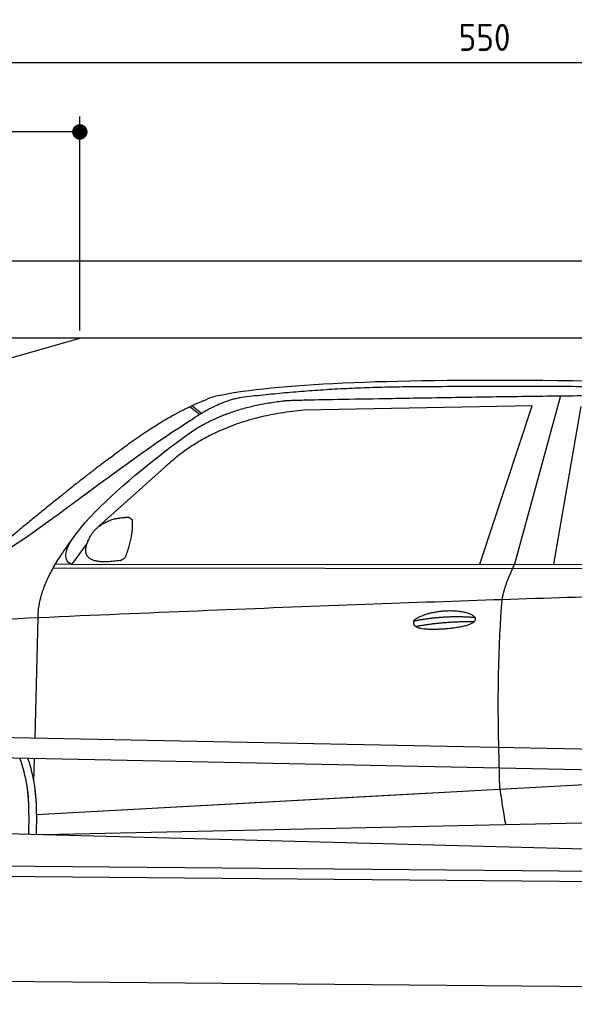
# Model space of a CAD drawing. Header units: millimetres. Extents: x -411 to 6777, y 0 to 6527.
# Tile 4 of 6: x 1744 to 3183, y 3974 to 6527. Entities that reach past the tile are written whole.
import ezdxf

# ---------------------------------------------------------------- set-up
doc = ezdxf.new("R2010")
doc.units = ezdxf.units.MM
doc.layers.add('4', color=3, linetype='Continuous')
for name, color, linetype, lineweight in [('car', 10, 'Continuous', 25), ('Freiraum', 7, 'Continuous', 25), ('Gebäude', 7, 'Continuous', 25), ('Plattform', 7, 'Continuous', 25)]:
    doc.layers.add(name, color=color, linetype=linetype, lineweight=lineweight)
doc.styles.get("Standard").update_dxf_attribs({"font": 'ISOCP.SHX'})
doc.dimstyles.new('GEN-ISO', dxfattribs={"dimscale": 20, "dimtxt": 3.5, "dimasz": 2, "dimexe": 2, "dimexo": 1, "dimgap": 1.5, "dimtad": 1, "dimdec": 1, "dimlfac": 0.1, "dimdsep": 46, "dimtxsty": 'STANDARD', "dimblk": 'PUNKT', "dimcen": 2, "dimclrd": 256, "dimclre": 256, "dimclrt": 2, "dimadec": 0, "dimazin": 0, "dimtp": 0.1, "dimtm": 0.1, "dimtfac": 0.71, "dimtdec": 1, "dimtmove": 2, "dimatfit": 3, "dimldrblk": 'PUNKT', "dimfxl": 2, "dimtolj": 1, "dimarcsym": 0})

# ---------------------------------------------------------------- blocks, each defined once
blk = doc.blocks.new('Gebäude_350_GT200')
at = {"layer": 'Freiraum'}
blk.add_lwpolyline([(200, 5450.9), (350, 5450.9), (350, 5300.9), (499.8, 5300.9), (1900, 5700.9)], dxfattribs=at)
at = {"layer": 'Gebäude'}
blk.add_line((5900, 5900.8), (0, 5900.8), dxfattribs=at)
blk.add_lwpolyline([(5700, 4300), (5700, 4300), (5700, 5700.9), (200, 5700.9), (200, 200), (630.1, 200)], dxfattribs=at)
blk = doc.blocks.new('PUNKT')
at = {"layer": '4', "color": 0, "linetype": 'ByBlock'}
blk.add_line((-0.5, 0), (-1, 0), dxfattribs=at)
at = {"layer": '4', "color": 0, "linetype": 'ByBlock', "const_width": 0.5}
blk.add_lwpolyline([(-0.25, 0, 1), (0.25, 0, 1)], format="xyb", close=True, dxfattribs=at)
blk = doc.blocks.new('*D118')
at = {"layer": '4', "lineweight": -2, "transparency": 16777216}
for p, q in [((200, 5720.9), (200, 6455.8)), ((5700, 5920.9), (5700, 6455.8)), ((240, 6415.8), (5660, 6415.8))]:
    blk.add_line(p, q, dxfattribs=at)
at = {"layer": 'Defpoints', "color": 0, "transparency": 16777216}
for p in [(5700, 6415.8), (5700, 5900.9), (200, 5700.9)]:
    blk.add_point(p, dxfattribs=at)
at = {"layer": '4', "lineweight": -2, "transparency": 16777216, "xscale": 40, "yscale": 40, "zscale": 40, "rotation": 180}
blk.add_blockref('PUNKT', (200, 6415.8), dxfattribs=at)
at = {"layer": '4', "lineweight": -2, "transparency": 16777216, "xscale": 40, "yscale": 40, "zscale": 40}
blk.add_blockref('PUNKT', (5700, 6415.8), dxfattribs=at)
at = {"layer": '4', "color": 2, "transparency": 16777216, "insert": (2950, 6480.8), "char_height": 70, "attachment_point": 5}
blk.add_mtext('550', dxfattribs=at)
blk = doc.blocks.new('Car')
at = {"layer": 'car'}
for p, q in [((3096.4, 5580.1), (2981.1, 5142.1)), ((2134.2, 5543.1), (2160.4, 5522.8)), ((2140, 5545.9), (2165.6, 5526)), ((3023.2, 5553.7), (2429.6, 5536.4)), ((2891, 5141.3), (3023.2, 5553.7)), ((3082.7, 5143.1), (3149.8, 5552.9)), ((2070.1, 5384.4), (1900.7, 5230.5)), ((1871.4, 5187), (1830.8, 5131)), ((1783.9, 5121.7), (4427.2, 5142.7)), ((1830.8, 5131), (4482.6, 5156.7)), ((1830.8, 5131), (1789.6, 5131.7)), ((1740.8, 4679.5), (1746.1, 4992)), ((1738.9, 4566.5), (1739.9, 4627.1)), ((1746.2, 4481.9), (3615.2, 4601.2)), ((1746.2, 4481.9), (2769.7, 4547.2)), ((1726.6, 4481.1), (1725.7, 4430.7)), ((1746.2, 4481.9), (1745.5, 4430.3)), ((1766, 4430), (3651.4, 4488.6)), ((1667.5, 4431.7), (3716.5, 4397))]:
    blk.add_line(p, q, dxfattribs=at)
for centre, radius, start, end in [((2248.6, 5402.8), 174.5, 102.8736, 113.54), ((1322.1, 4487.9), 404.6, 359.0314, 20.1942), ((1322.1, 4487.9), 424.2, 359.1908, 19.1882), ((1322.1, 4487.9), 404.6, 359.0315, 10.2025), ((1322.1, 4487.9), 424.2, 359.1908, 9.6942)]:
    blk.add_arc(centre, radius, start, end, dxfattribs=at)
for points, degree in [([(2209.7, 5572.9), (2496.7, 5637.1), (3381.8, 5632), (4554.3, 5579.4)], 3), ([(2740.2, 5600.1), (2497.3, 5597.8), (2268.2, 5567.9)], 2), ([(3704.4, 5594.3), (3356, 5610.5), (2740.2, 5600.1)], 2), ([(2268.2, 5567.9), (2212, 5558.3), (2144.1, 5512.4)], 2), ([(1926.9, 5407.4), (2067, 5518.9), (2178.9, 5562.7)], 2), ([(2150.7, 5485.8), (2243.9, 5544.3), (2379.4, 5560.7)], 2), ([(2429.6, 5536.4), (2205.6, 5515), (2070.1, 5384.4)], 2), ([(1631, 5153.7), (1666.7, 5150.2), (1966.6, 5401.8), (2144.1, 5512.4)], 3), ([(1830.8, 5131), (1747.5, 5170.3), (2039.2, 5409.3), (2150.7, 5485.8)], 3), ([(1926.9, 5407.4), (1846.4, 5346.2), (1744.8, 5261.8), (1616.4, 5155.4), (1622.4, 5153.5)], 4), ([(1879.5, 5204.8), (1895.8, 5235.2), (1938.3, 5249.6)], 2), ([(1938.3, 5249.6), (1967, 5255.7), (1979.9, 5254.6)], 2), ([(1970.5, 5150.4), (1991.5, 5203.6), (1988.5, 5248.5)], 2), ([(1979.9, 5254.6), (1986, 5248.5), (1988.5, 5248.5)], 2), ([(1746.1, 4992), (1743, 5075.6), (1830.8, 5193.7)], 2), ([(1957.1, 5142.6), (1835, 5122.7), (1879.5, 5204.8)], 2), ([(1957.1, 5142.6), (1963.1, 5144.4), (1970.5, 5150.4)], 2), ([(2949.9, 5049.9), (2952.8, 5081), (2981.1, 5142.1)], 2), ([(4701.9, 5087), (3825.3, 5107.4), (1393.3, 4972.9)], 2), ([(2720.3, 4992.6), (2795.8, 5009.4), (2879.3, 5003.7)], 2), ([(2725.4, 4978.7), (2799.4, 4993.3), (2877.3, 4992.6)], 2)]:
    blk.add_open_spline(points, degree=degree, dxfattribs=at)
for points, degree, knots in [([(2379.4, 5560.7), (2405.9, 5563), (2545.3, 5566.1), (3566.5, 5595.6), (4186.8, 5594.9), (4643.8, 5426.4), (4621.7, 5252.6)], 4, [0.0821318, 0.0821318, 0.0821318, 0.0821318, 0.0821318, 0.258851, 0.508851, 1, 1, 1, 1, 1]), ([(2948.2, 4558.6), (2947.6, 4572.2), (2947.1, 4585.5), (2946.6, 4598.7), (2939.2, 4788.5), (2940.4, 4938.9), (2949.9, 5049.9)], 3, [0, 0, 0, 0, 0.064923, 0.064923, 0.064923, 1, 1, 1, 1]), ([(2720.3, 4992.6), (2724.5, 4997.6), (2745.6, 5014), (2828.2, 5034.1), (2943.6, 4998), (2834.9, 4969.4), (2750.1, 4970.1), (2715.8, 4973.6), (2720.3, 4992.6)], 5, [0, 0, 0, 0, 0, 0, 0.300106, 0.500106, 0.700106, 1, 1, 1, 1, 1, 1]), ([(2948.2, 4558.6), (2948.9, 4554), (2949.6, 4549.5), (2950.3, 4545.1), (2951, 4541.1), (2951.6, 4537.2), (2952.2, 4533.5), (2957, 4503.3), (2960.7, 4481.3), (2963.4, 4467.2)], 3, [-0.000011, -0.000011, -0.000011, -0.000011, 0.107576, 0.107576, 0.107576, 0.206414, 0.206414, 0.206414, 1, 1, 1, 1])]:
    blk.add_open_spline(points, degree=degree, knots=knots, dxfattribs=at)
blk = doc.blocks.new('_Dot')
at = {"color": 0, "linetype": 'ByBlock', "lineweight": -2}
blk.add_line((-0.5, 0), (-1, 0), dxfattribs=at)
at = {"color": 0, "linetype": 'ByBlock', "const_width": 0.5}
blk.add_lwpolyline([(-0.25, 0, 1), (0.25, 0, 1)], format="xyb", close=True, dxfattribs=at)
blk = doc.blocks.new('*D124')
at = {"layer": '4', "lineweight": -2, "transparency": 16777216}
for p, q in [((200, 5720.9), (200, 6275.7)), ((1899.7, 5720.8), (1899.7, 6275.7)), ((1859.7, 6235.7), (240, 6235.7))]:
    blk.add_line(p, q, dxfattribs=at)
at = {"layer": 'Defpoints', "color": 0, "transparency": 16777216}
for p in [(200, 6235.7), (200, 5700.9), (1899.7, 5700.8)]:
    blk.add_point(p, dxfattribs=at)
at = {"layer": '4', "lineweight": -2, "transparency": 16777216, "xscale": 40, "yscale": 40, "zscale": 40, "rotation": 180}
blk.add_blockref('_Dot', (200, 6235.7), dxfattribs=at)
at = {"layer": '4', "lineweight": -2, "transparency": 16777216, "xscale": 40, "yscale": 40, "zscale": 40}
blk.add_blockref('_Dot', (1899.7, 6235.7), dxfattribs=at)
at = {"layer": '4', "color": 2, "transparency": 16777216, "insert": (1049.8, 6300.7), "char_height": 70, "attachment_point": 5}
blk.add_mtext('170', dxfattribs=at)
blk = doc.blocks.new('Plattform OG 6200 550')
at = {"layer": 'Plattform'}
for p, q in [((5482.3, 4589.6), (348.5, 4692)), ((5481.2, 4533.6), (347.5, 4641)), ((440.2, 4343.6), (5395, 4300.4)), ((446, 4316.5), (5394.8, 4273.4)), ((5437.5, 4000), (372.6, 4044.2))]:
    blk.add_line(p, q, dxfattribs=at)

msp = doc.modelspace()

# ---------------------------------------------------------------- block references
at = {"layer": 'car', "rotation": 359.4752422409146}
msp.add_blockref('Car', (0, 0), dxfattribs=at)
at = {"layer": 'Gebäude'}
msp.add_blockref('Gebäude_350_GT200', (0, 0), dxfattribs=at)
at = {"layer": 'Plattform'}
msp.add_blockref('Plattform OG 6200 550', (0, 0), dxfattribs=at)

# ---------------------------------------------------------------- dimensions: what is measured, and where the dimension line sits
at = {"layer": '4'}
for base, p1, p2, override, picture, middle in [((5700, 6415.8), (200, 5700.88), (5700, 5900.88), {"dimtdec": 3, "dimtolj": 0}, '*D118', (2950, 6480.8)), ((200, 6235.7), (1899.68, 5700.79), (200, 5700.88), {"dimblk1": 'Dot', "dimblk2": 'Dot', "dimsah": 1, "dimtdec": 3, "dimtolj": 0}, '*D124', (1049.84, 6300.7))]:
    dim = msp.add_linear_dim(base=base, p1=p1, p2=p2, dimstyle='GEN-ISO', override=override, dxfattribs=at)
    dim.commit()
    dim.dimension.update_dxf_attribs({"geometry": picture, "text_midpoint": middle})

doc.saveas('drawing.dxf')
